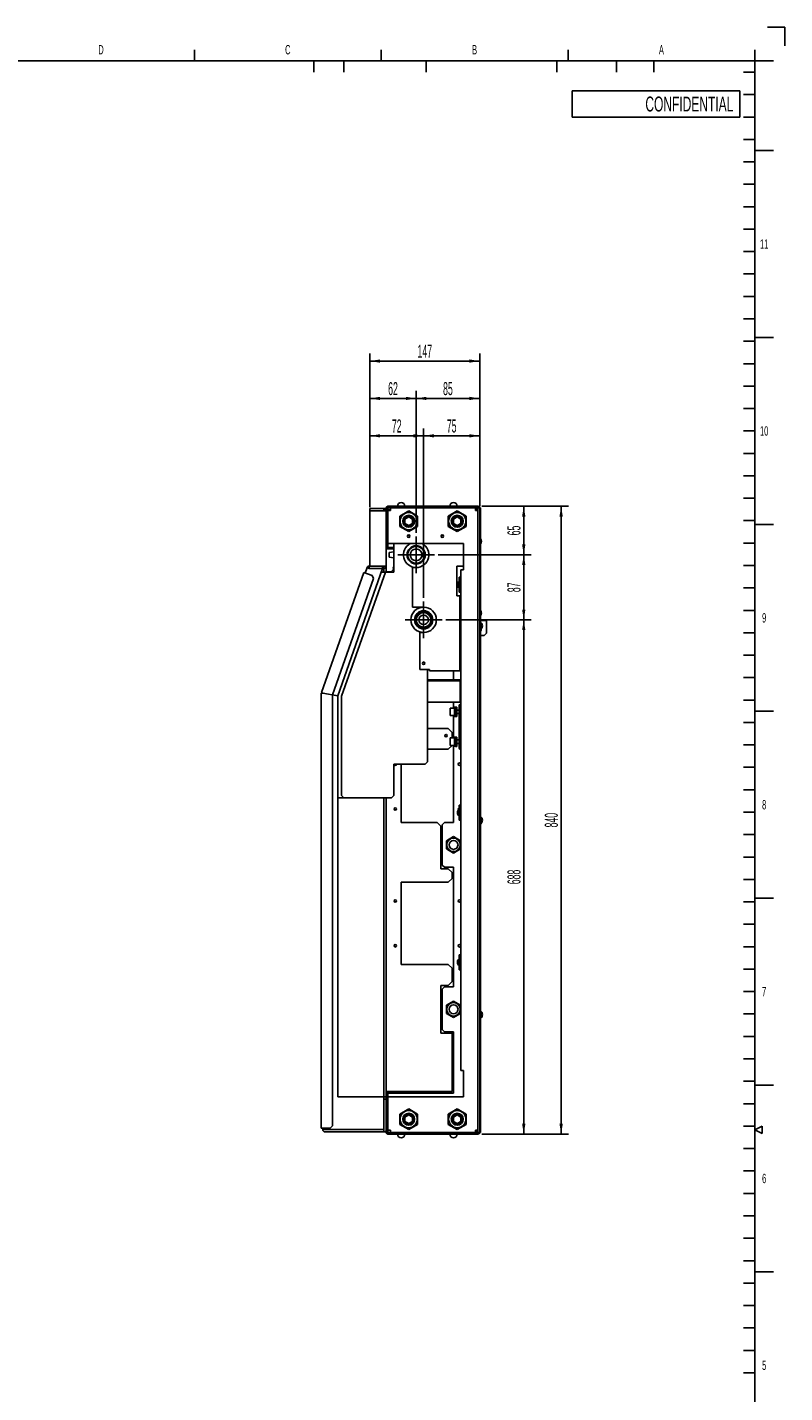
# Model space of a CAD drawing. Header units: millimetres. Extents: x 0 to 4195, y 0 to 2965.
# Tile 27 of 27: x 3181 to 4195, y 1138 to 2965. Entities that reach past the tile are written whole.
import ezdxf

# ---------------------------------------------------------------- set-up
doc = ezdxf.new("R2010")
doc.units = ezdxf.units.MM
doc.header["$LTSCALE"] = 231.275
doc.linetypes.add('CENTER', pattern=[0.6, 0.375, -0.075, 0.075, -0.075])
doc.layers.get('0').update_dxf_attribs({"linetype": 'CONTINUOUS'})
for name, color, linetype in [('02___PRT_ALL_AXES', 7, 'CONTINUOUS'), ('7_ALL_FEATURES', 7, 'CONTINUOUS'), ('ALL_AXIS', 7, 'CONTINUOUS')]:
    doc.layers.add(name, color=color, linetype=linetype)
doc.styles.get("Standard").update_dxf_attribs({"font": 'txt', "width": 0.5})
doc.styles.add('TEXTSTYLE_2', font='txt', dxfattribs={"width": 0.6})
doc.styles.add('TEXTSTYLE_3', font='txt', dxfattribs={"width": 0.6})
doc.dimstyles.new('DIMSTYLE_1', dxfattribs={"dimtxt": 17.5, "dimasz": 13.8, "dimexe": 2, "dimexo": 1, "dimgap": 0.875, "dimtad": 1, "dimdec": 3, "dimdsep": 46, "dimtxsty": 'Standard', "dimblk": '_FILLED', "dimblk1": '_FILLED', "dimblk2": '_FILLED', "dimcen": 0.09, "dimadec": 3, "dimazin": 2, "dimtp": 0.3, "dimtm": 0.3, "dimtfac": 1, "dimtdec": 3, "dimtofl": 0, "dimtmove": 0, "dimatfit": 3, "dimldrblk": '_FILLED', "dimfxl": 0, "dimtolj": 1, "dimarcsym": 0})
doc.dimstyles.new('DIMSTYLE_2', dxfattribs={"dimtxt": 17.5, "dimasz": 13.8, "dimexe": 2, "dimexo": 1, "dimgap": 0.875, "dimtad": 1, "dimdec": 3, "dimdsep": 46, "dimtxsty": 'Standard', "dimblk": '_FILLED', "dimblk1": '_FILLED', "dimblk2": '_FILLED', "dimcen": 0.09, "dimadec": 3, "dimazin": 2, "dimtp": 0.5, "dimtm": 0.5, "dimtfac": 1, "dimtdec": 3, "dimtofl": 0, "dimtmove": 0, "dimatfit": 3, "dimldrblk": '_FILLED', "dimfxl": 0, "dimtolj": 1, "dimarcsym": 0})
doc.dimstyles.new('DIMSTYLE_3', dxfattribs={"dimtxt": 17.5, "dimasz": 13.8, "dimexe": 2, "dimexo": 1, "dimgap": 0.875, "dimtad": 1, "dimdec": 3, "dimdsep": 46, "dimtxsty": 'Standard', "dimblk": '_FILLED', "dimblk1": '_FILLED', "dimblk2": '_FILLED', "dimcen": 0.09, "dimadec": 3, "dimazin": 2, "dimtp": 0.8, "dimtm": 0.8, "dimtfac": 1, "dimtdec": 3, "dimtofl": 0, "dimtmove": 0, "dimatfit": 3, "dimldrblk": '_FILLED', "dimfxl": 0, "dimtolj": 1, "dimarcsym": 0})

# ---------------------------------------------------------------- blocks, each defined once
blk = doc.blocks.new('_FILLED')
at = {"color": 0, "linetype": 'ByBlock'}
blk.add_solid([(0, 0), (-1, 0.16), (-1, -0.16)], dxfattribs=at)
blk = doc.blocks.new('*D3')
at = {"color": 2, "linetype": 'Continuous'}
for p, q in [((3711.8, 2201.9), (3711.8, 2428.5)), ((3711.8, 2418.5), (3749.3, 2418.5)), ((3786.8, 2418.5), (3749.3, 2418.5)), ((3786.8, 2324.3), (3786.8, 2428.5))]:
    blk.add_line(p, q, dxfattribs=at)
at = {"color": 2, "linetype": 'Continuous', "xscale": 13.8, "yscale": 13.8, "zscale": 13.8, "rotation": 180}
blk.add_blockref('_FILLED', (3711.8, 2418.5), dxfattribs=at)
at = {"color": 2, "linetype": 'Continuous', "xscale": 13.8, "yscale": 13.8, "zscale": 13.8}
blk.add_blockref('_FILLED', (3786.8, 2418.5), dxfattribs=at)
at = {"color": 2, "linetype": 'Continuous', "insert": (3749.3, 2440.4), "char_height": 17.5, "width": 17.5, "attachment_point": 2, "line_spacing_factor": 0.9}
blk.add_mtext('75', dxfattribs=at)
blk = doc.blocks.new('*D4')
at = {"color": 2, "linetype": 'Continuous'}
for p, q in [((3701.8, 2288.9), (3701.8, 2478.5)), ((3701.8, 2468.5), (3744.3, 2468.5)), ((3786.8, 2468.5), (3744.3, 2468.5)), ((3786.8, 2324.3), (3786.8, 2478.5))]:
    blk.add_line(p, q, dxfattribs=at)
at = {"color": 2, "linetype": 'Continuous', "xscale": 13.8, "yscale": 13.8, "zscale": 13.8, "rotation": 180}
blk.add_blockref('_FILLED', (3701.8, 2468.5), dxfattribs=at)
at = {"color": 2, "linetype": 'Continuous', "xscale": 13.8, "yscale": 13.8, "zscale": 13.8}
blk.add_blockref('_FILLED', (3786.8, 2468.5), dxfattribs=at)
at = {"color": 2, "linetype": 'Continuous', "insert": (3744.3, 2490.4), "char_height": 17.5, "width": 17.5, "attachment_point": 2, "line_spacing_factor": 0.9}
blk.add_mtext('85', dxfattribs=at)
blk = doc.blocks.new('*D5')
at = {"color": 2, "linetype": 'Continuous'}
for p, q in [((3639.8, 2323.1), (3639.8, 2478.5)), ((3639.8, 2468.5), (3670.8, 2468.5)), ((3701.8, 2468.5), (3670.8, 2468.5)), ((3701.8, 2288.9), (3701.8, 2478.5))]:
    blk.add_line(p, q, dxfattribs=at)
at = {"color": 2, "linetype": 'Continuous', "xscale": 13.8, "yscale": 13.8, "zscale": 13.8, "rotation": 180}
blk.add_blockref('_FILLED', (3639.8, 2468.5), dxfattribs=at)
at = {"color": 2, "linetype": 'Continuous', "xscale": 13.8, "yscale": 13.8, "zscale": 13.8}
blk.add_blockref('_FILLED', (3701.8, 2468.5), dxfattribs=at)
at = {"color": 2, "linetype": 'Continuous', "insert": (3670.8, 2490.4), "char_height": 17.5, "width": 17.5, "attachment_point": 2, "line_spacing_factor": 0.9}
blk.add_mtext('62', dxfattribs=at)
blk = doc.blocks.new('*D6')
at = {"color": 2, "linetype": 'Continuous'}
for p, q in [((3639.8, 2323.1), (3639.8, 2428.5)), ((3639.8, 2418.5), (3675.8, 2418.5)), ((3711.8, 2418.5), (3675.8, 2418.5)), ((3711.8, 2201.9), (3711.8, 2428.5))]:
    blk.add_line(p, q, dxfattribs=at)
at = {"color": 2, "linetype": 'Continuous', "xscale": 13.8, "yscale": 13.8, "zscale": 13.8, "rotation": 180}
blk.add_blockref('_FILLED', (3639.8, 2418.5), dxfattribs=at)
at = {"color": 2, "linetype": 'Continuous', "xscale": 13.8, "yscale": 13.8, "zscale": 13.8}
blk.add_blockref('_FILLED', (3711.8, 2418.5), dxfattribs=at)
at = {"color": 2, "linetype": 'Continuous', "insert": (3675.8, 2440.4), "char_height": 17.5, "width": 17.5, "attachment_point": 2, "line_spacing_factor": 0.9}
blk.add_mtext('72', dxfattribs=at)
blk = doc.blocks.new('*D7')
at = {"color": 2, "linetype": 'Continuous'}
for p, q in [((3639.8, 2323.1), (3639.8, 2528.5)), ((3786.8, 2327.3), (3786.8, 2528.5)), ((3639.8, 2518.5), (3713.3, 2518.5)), ((3786.8, 2518.5), (3713.3, 2518.5))]:
    blk.add_line(p, q, dxfattribs=at)
at = {"color": 2, "linetype": 'Continuous', "xscale": 13.8, "yscale": 13.8, "zscale": 13.8, "rotation": 180}
blk.add_blockref('_FILLED', (3639.8, 2518.5), dxfattribs=at)
at = {"color": 2, "linetype": 'Continuous', "xscale": 13.8, "yscale": 13.8, "zscale": 13.8}
blk.add_blockref('_FILLED', (3786.8, 2518.5), dxfattribs=at)
at = {"color": 2, "linetype": 'Continuous', "insert": (3713.3, 2540.4), "char_height": 17.5, "width": 26.25, "attachment_point": 2, "line_spacing_factor": 0.9}
blk.add_mtext('147', dxfattribs=at)
blk = doc.blocks.new('*D8')
at = {"color": 2, "linetype": 'Continuous'}
for p, q in [((3789.5, 2324.3), (3855.8, 2324.3)), ((3845.8, 2324.3), (3845.8, 2291.8)), ((3845.8, 2259.3), (3845.8, 2291.8)), ((3731.4, 2259.3), (3855.8, 2259.3))]:
    blk.add_line(p, q, dxfattribs=at)
at = {"color": 2, "linetype": 'Continuous', "xscale": 13.8, "yscale": 13.8, "zscale": 13.8}
for p, rotation in [((3845.8, 2324.3), 90), ((3845.8, 2259.3), 270)]:
    blk.add_blockref('_FILLED', p, dxfattribs=dict(at, rotation=rotation))
at = {"color": 2, "linetype": 'Continuous', "insert": (3823.9, 2291.8), "char_height": 17.5, "width": 17.5, "attachment_point": 2, "rotation": 90, "line_spacing_factor": 0.9}
blk.add_mtext('65', dxfattribs=at)
blk = doc.blocks.new('*D9')
at = {"color": 2, "linetype": 'Continuous'}
for p, q in [((3731.4, 2259.3), (3855.8, 2259.3)), ((3845.8, 2259.3), (3845.8, 2215.8)), ((3845.8, 2172.3), (3845.8, 2215.8)), ((3741.4, 2172.3), (3855.8, 2172.3))]:
    blk.add_line(p, q, dxfattribs=at)
at = {"color": 2, "linetype": 'Continuous', "xscale": 13.8, "yscale": 13.8, "zscale": 13.8}
for p, rotation in [((3845.8, 2259.3), 90), ((3845.8, 2172.3), 270)]:
    blk.add_blockref('_FILLED', p, dxfattribs=dict(at, rotation=rotation))
at = {"color": 2, "linetype": 'Continuous', "insert": (3823.9, 2215.8), "char_height": 17.5, "width": 17.5, "attachment_point": 2, "rotation": 90, "line_spacing_factor": 0.9}
blk.add_mtext('87', dxfattribs=at)
blk = doc.blocks.new('*D10')
at = {"color": 2, "linetype": 'Continuous'}
for p, q in [((3741.4, 2172.3), (3855.8, 2172.3)), ((3845.8, 2172.3), (3845.8, 1828.3)), ((3845.8, 1484.3), (3845.8, 1828.3)), ((3789.5, 1484.3), (3855.8, 1484.3))]:
    blk.add_line(p, q, dxfattribs=at)
at = {"color": 2, "linetype": 'Continuous', "xscale": 13.8, "yscale": 13.8, "zscale": 13.8}
for p, rotation in [((3845.8, 2172.3), 90), ((3845.8, 1484.3), 270)]:
    blk.add_blockref('_FILLED', p, dxfattribs=dict(at, rotation=rotation))
at = {"color": 2, "linetype": 'Continuous', "insert": (3823.9, 1828.3), "char_height": 17.5, "width": 26.25, "attachment_point": 2, "rotation": 90, "line_spacing_factor": 0.9}
blk.add_mtext('688', dxfattribs=at)
blk = doc.blocks.new('*D11')
at = {"color": 2, "linetype": 'Continuous'}
for p, q in [((3789.5, 2324.3), (3905.8, 2324.3)), ((3895.8, 2324.3), (3895.8, 1904.3)), ((3895.8, 1484.3), (3895.8, 1904.3)), ((3789.5, 1484.3), (3905.8, 1484.3))]:
    blk.add_line(p, q, dxfattribs=at)
at = {"color": 2, "linetype": 'Continuous', "xscale": 13.8, "yscale": 13.8, "zscale": 13.8}
for p, rotation in [((3895.8, 2324.3), 90), ((3895.8, 1484.3), 270)]:
    blk.add_blockref('_FILLED', p, dxfattribs=dict(at, rotation=rotation))
at = {"color": 2, "linetype": 'Continuous', "insert": (3873.9, 1904.3), "char_height": 17.5, "width": 26.25, "attachment_point": 2, "rotation": 90, "line_spacing_factor": 0.9}
blk.add_mtext('840', dxfattribs=at)

msp = doc.modelspace()

# ---------------------------------------------------------------- linework, layer by layer
at = {"color": 2, "linetype": 'Continuous'}
for p, q in [((4171.7688, 2965), (4195, 2965)), ((4195, 2965), (4195, 2940.2833)), ((3405, 2920), (3405, 2934.9999)), ((3655.0001, 2920), (3655.0001, 2934.9999)), ((3904.9999, 2920), (3904.9999, 2934.9999)), ((4154.9999, 2934.9999), (4154.9999, 2920)), ((3565, 2920), (3565, 2905)), ((3605, 2920), (3605, 2905)), ((3714.9999, 2920), (3714.9999, 2905)), ((3890, 2920), (3890, 2905)), ((3969.9999, 2920), (3969.9999, 2905)), ((4020, 2920), (4020, 2905)), ((4140, 2905), (4154.9999, 2905)), ((4180, 2920), (4154.9999, 2920)), ((4140, 2874.9999), (4154.9999, 2874.9999)), ((4140, 2845), (4154.9999, 2845)), ((4140, 2814.9999), (4154.9999, 2814.9999)), ((4154.9999, 2800), (4180, 2800)), ((4140, 2785), (4154.9999, 2785)), ((4140, 2754.9999), (4154.9999, 2754.9999)), ((4140, 2725), (4154.9999, 2725)), ((4140, 2694.9999), (4154.9999, 2694.9999)), ((4140, 2665), (4154.9999, 2665)), ((4140, 2634.9999), (4154.9999, 2634.9999)), ((4140, 2605), (4154.9999, 2605)), ((4140, 2575), (4154.9999, 2575)), ((4140, 2545), (4154.9999, 2545)), ((4180, 2550), (4154.9999, 2550)), ((4140, 2515), (4154.9999, 2515)), ((4140, 2485), (4154.9999, 2485)), ((4140, 2455), (4154.9999, 2455)), ((4140, 2424.9999), (4154.9999, 2424.9999)), ((4140, 2395), (4154.9999, 2395)), ((4140, 2364.9999), (4154.9999, 2364.9999)), ((4140, 2335), (4154.9999, 2335)), ((4140, 2304.9999), (4154.9999, 2304.9999)), ((4180, 2299.9999), (4154.9999, 2299.9999)), ((4140, 2275), (4154.9999, 2275)), ((4140, 2244.9999), (4154.9999, 2244.9999)), ((4140, 2215), (4154.9999, 2215)), ((4140, 2184.9999), (4154.9999, 2184.9999)), ((4140, 2155), (4154.9999, 2155)), ((4140, 2124.9999), (4154.9999, 2124.9999)), ((4140, 2095), (4154.9999, 2095)), ((4140, 2064.9999), (4154.9999, 2064.9999)), ((4180, 2049.9999), (4154.9999, 2049.9999)), ((4140, 2035), (4154.9999, 2035)), ((4140, 2005), (4154.9999, 2005)), ((4140, 1975), (4154.9999, 1975)), ((4140, 1945), (4154.9999, 1945)), ((4140, 1915), (4154.9999, 1915)), ((4140, 1885), (4154.9999, 1885)), ((4140, 1854.9999), (4154.9999, 1854.9999)), ((4140, 1825), (4154.9999, 1825)), ((4140, 1794.9999), (4154.9999, 1794.9999)), ((4154.9999, 1799.9999), (4180, 1799.9999)), ((4140, 1765), (4154.9999, 1765)), ((4140, 1734.9999), (4154.9999, 1734.9999)), ((4140, 1705), (4154.9999, 1705)), ((4140, 1674.9999), (4154.9999, 1674.9999)), ((4140, 1645), (4154.9999, 1645)), ((4140, 1614.9999), (4154.9999, 1614.9999)), ((4140, 1585), (4154.9999, 1585)), ((4140, 1554.9999), (4154.9999, 1554.9999)), ((4154.9999, 1549.9999), (4180, 1549.9999)), ((4140, 1525), (4154.9999, 1525)), ((4140, 1495), (4154.9999, 1495)), ((4154.9999, 1489.9999), (4165, 1495)), ((4165, 1484.9999), (4154.9999, 1489.9999)), ((4165, 1495), (4165, 1484.9999)), ((4140, 1465), (4154.9999, 1465)), ((4140, 1435), (4154.9999, 1435)), ((4140, 1405), (4154.9999, 1405)), ((4140, 1375), (4154.9999, 1375)), ((4140, 1344.9999), (4154.9999, 1344.9999)), ((4140, 1315), (4154.9999, 1315)), ((4154.9999, 1299.9999), (4180, 1299.9999)), ((4140, 1284.9999), (4154.9999, 1284.9999)), ((4140, 1255), (4154.9999, 1255)), ((4140, 1224.9999), (4154.9999, 1224.9999)), ((4140, 1195), (4154.9999, 1195)), ((4140, 1164.9999), (4154.9999, 1164.9999))]:
    msp.add_line(p, q, dxfattribs=at)
at = {"color": 7, "linetype": 'Continuous'}
for p, q in [((4154.9999, 2920), (125, 2920)), ((4154.9999, 50), (4154.9999, 2920)), ((3910.5, 2880), (4135, 2880)), ((3910.5, 2880), (3910.5, 2845)), ((4135, 2880), (4135, 2845)), ((3910.5, 2845), (4135, 2845)), ((3658.5866, 2318.069), (3658.5866, 2321.269)), ((3659.7866, 2321.269), (3659.7866, 2318.069)), ((3661.7866, 2321.969), (3664.0866, 2321.969)), ((3664.0866, 2324.269), (3664.0866, 2321.969)), ((3667.2866, 2321.969), (3667.2866, 2318.769)), ((3781.2866, 2318.769), (3781.2866, 2321.969)), ((3782.1866, 2318.769), (3782.1866, 2321.969)), ((3784.4866, 2324.269), (3784.4866, 2321.969)), ((3786.7866, 2321.969), (3784.4866, 2321.969)), ((3661.7866, 2318.069), (3639.7866, 2318.069)), ((3658.7866, 2318.069), (3658.7866, 2319.269)), ((3667.2866, 2319.669), (3664.0866, 2319.669)), ((3667.2866, 2318.769), (3664.0866, 2318.769)), ((3691.7866, 2318.1254), (3679.7866, 2311.1972)), ((3679.7866, 2311.1972), (3679.7866, 2297.3408)), ((3691.7866, 2315.769), (3691.7866, 2318.1254)), ((3784.4866, 2318.769), (3781.2866, 2318.769)), ((3784.4866, 2319.669), (3782.1866, 2319.669)), ((3679.7866, 2297.3408), (3691.7866, 2290.4126)), ((3691.7866, 2292.769), (3691.7866, 2290.4126)), ((3661.7866, 2269.269), (3671.7866, 2269.269)), ((3671.7866, 2267.269), (3661.7866, 2267.269)), ((3664.0866, 2274.269), (3664.0866, 2269.269)), ((3764.9866, 2274.269), (3764.9866, 2239.269)), ((3596.7866, 2070.8431), (3656.8663, 2241.069)), ((3601.7866, 2070.269), (3660.7866, 2236.269)), ((3631.5723, 2235.5046), (3642.8882, 2231.5108)), ((3639.0506, 2244.269), (3639.0506, 2241.069)), ((3644.7187, 2227.6833), (3642.8882, 2231.5108)), ((3655.1721, 2236.269), (3660.7866, 2236.269)), ((3656.8666, 2244.269), (3661.7866, 2244.269)), ((3658.5866, 2241.069), (3656.8666, 2241.069)), ((3662.3489, 2236.3935), (3662.277, 2236.269)), ((3668.2095, 2236.3935), (3662.3489, 2236.3935)), ((3670.4849, 2238.6689), (3668.085, 2236.269)), ((3671.7866, 2243.525), (3670.5869, 2242.3253)), ((3671.7866, 2241.1256), (3670.5869, 2242.3253)), ((3696.7866, 2189.269), (3696.7866, 2242.269)), ((3756.2866, 2244.269), (3756.2866, 2204.269)), ((3764.9866, 2244.269), (3756.2866, 2244.269)), ((3764.9866, 2239.269), (3761.7866, 2239.269)), ((3644.7187, 2227.6833), (3589.7866, 2072.0422)), ((3759.1981, 2214.569), (3759.1981, 2223.969)), ((3761.7866, 2222.269), (3759.4866, 2222.269)), ((3759.4866, 2222.269), (3759.4866, 2216.269)), ((3761.7866, 2216.269), (3759.4866, 2216.269)), ((3761.7866, 2212.269), (3759.4866, 2212.269)), ((3759.4866, 2209.269), (3759.4866, 2212.269)), ((3759.7947, 2216.269), (3759.7947, 2222.269)), ((3759.7947, 2209.269), (3759.7947, 2212.269)), ((3756.2866, 2204.269), (3760.2866, 2204.269)), ((3761.7866, 2209.269), (3759.4866, 2209.269)), ((3760.2866, 2104.269), (3760.2866, 2204.269)), ((3706.7866, 2189.269), (3696.7866, 2189.269)), ((3788.275, 2159.569), (3788.275, 2168.969)), ((3706.7866, 2105.769), (3706.7866, 2155.269)), ((3719.7866, 2105.769), (3706.7866, 2105.769)), ((3719.7866, 2104.269), (3719.7866, 2105.769)), ((3716.7866, 2092.269), (3760.7866, 2092.269)), ((3718.4994, 2090.769), (3718.4994, 2092.269)), ((3757.7866, 2092.269), (3757.7866, 2090.769)), ((3760.7866, 2092.269), (3760.7866, 2090.769)), ((3576.7866, 2074.269), (3574.7866, 2074.269)), ((3576.7866, 2074.269), (3574.9006, 2074.9346)), ((3576.7866, 2074.269), (3596.7866, 2070.8431)), ((3589.7866, 1495.269), (3589.7866, 2072.0422)), ((3589.7866, 2072.0032), (3596.7866, 2070.8431)), ((3601.7866, 1937.269), (3601.7866, 2070.269)), ((3753.0866, 2043.169), (3753.0866, 2055.3689)), ((3749.7866, 2021.769), (3749.7866, 2014.269)), ((3753.0866, 2003.169), (3753.0866, 2015.3689)), ((3601.7866, 1937.269), (3604.7866, 1934.269)), ((3604.7866, 1934.269), (3596.7866, 1934.269)), ((3759.1981, 1909.569), (3759.1981, 1918.969)), ((3761.7866, 1917.269), (3759.4866, 1917.269)), ((3759.4866, 1917.269), (3759.4866, 1911.269)), ((3761.7866, 1911.269), (3759.4866, 1911.269)), ((3759.7947, 1911.269), (3759.7947, 1917.269)), ((3788.275, 1899.569), (3788.275, 1908.969)), ((3734.7866, 1839.269), (3734.7866, 1896.269)), ((3736.7866, 1898.269), (3736.7866, 1844.269)), ((3744.7866, 1839.269), (3734.7866, 1839.269)), ((3736.7866, 1844.269), (3739.7866, 1841.269)), ((3739.7866, 1841.269), (3751.7866, 1841.269)), ((3749.7866, 1834.269), (3744.7866, 1839.269)), ((3749.7866, 1834.269), (3749.7866, 1826.269)), ((3759.1981, 1709.569), (3759.1981, 1718.969)), ((3761.7866, 1717.269), (3759.4866, 1717.269)), ((3759.4866, 1717.269), (3759.4866, 1711.269)), ((3759.7947, 1711.269), (3759.7947, 1717.269)), ((3749.7866, 1706.269), (3749.7866, 1688.269)), ((3761.7866, 1711.269), (3759.4866, 1711.269)), ((3744.7866, 1683.269), (3734.7866, 1683.269)), ((3734.7866, 1619.269), (3734.7866, 1683.269)), ((3739.7866, 1681.269), (3736.7866, 1678.269)), ((3751.7866, 1681.269), (3739.7866, 1681.269)), ((3744.7866, 1683.269), (3749.7866, 1688.269)), ((3736.7866, 1678.269), (3736.7866, 1624.269)), ((3788.275, 1639.569), (3788.275, 1648.969)), ((3751.7866, 1619.269), (3734.7866, 1619.269)), ((3736.7866, 1624.269), (3739.7866, 1621.269)), ((3739.7866, 1621.269), (3751.7866, 1621.269)), ((3749.7866, 1619.269), (3749.7866, 1541.269)), ((3751.7866, 1621.269), (3751.7866, 1539.269)), ((3761.7866, 1569.269), (3764.9866, 1569.269)), ((3749.7866, 1541.269), (3661.7866, 1541.269)), ((3661.7866, 1539.269), (3751.7866, 1539.269)), ((3664.0866, 1539.269), (3664.0866, 1534.269)), ((3661.7866, 1534.269), (3658.5866, 1534.269)), ((3658.5866, 1487.269), (3658.5866, 1534.269)), ((3691.7866, 1518.1254), (3679.7866, 1511.1972)), ((3691.7866, 1515.769), (3691.7866, 1518.1254)), ((3679.7866, 1511.1972), (3679.7866, 1497.3408)), ((3574.7866, 1492.269), (3576.7866, 1492.269)), ((3579.9866, 1490.469), (3576.7866, 1490.469)), ((3586.7866, 1492.269), (3589.7866, 1495.269)), ((3659.4866, 1487.269), (3659.4866, 1487.3995)), ((3661.7866, 1489.569), (3661.656, 1489.569)), ((3661.7866, 1486.569), (3664.0866, 1486.569)), ((3664.0866, 1489.769), (3667.2866, 1489.769)), ((3664.0866, 1484.269), (3664.0866, 1486.569)), ((3667.2866, 1489.769), (3667.2866, 1486.569)), ((3679.7866, 1497.3408), (3691.7866, 1490.4126)), ((3691.7866, 1492.769), (3691.7866, 1490.4126)), ((3781.2866, 1489.769), (3784.4866, 1489.769)), ((3781.2866, 1486.569), (3781.2866, 1489.769)), ((3782.1866, 1486.569), (3782.1866, 1489.769)), ((3782.1866, 1488.869), (3784.4866, 1488.869)), ((3786.7866, 1486.569), (3784.4866, 1486.569)), ((3784.4866, 1484.269), (3784.4866, 1486.569))]:
    msp.add_line(p, q, dxfattribs=at)
at = {"color": 6, "linetype": 'Continuous'}
for p, q in [((3639.7866, 2244.269), (3639.7866, 2321.269)), ((3639.7866, 2321.269), (3661.7866, 2321.269)), ((3661.7866, 2236.269), (3661.7866, 2321.969)), ((3664.0866, 2324.269), (3784.4866, 2324.269)), ((3664.0866, 2321.969), (3664.0866, 2274.269)), ((3664.0866, 2321.969), (3784.4866, 2321.969)), ((3784.4866, 2321.969), (3784.4866, 1486.569)), ((3786.7866, 1486.269), (3786.7866, 2322.269)), ((3787.9866, 2322.269), (3786.7866, 2322.269)), ((3787.9866, 2322.269), (3787.9866, 1486.269)), ((3658.5866, 2319.269), (3659.7866, 2319.269)), ((3691.7866, 2310.0425), (3686.7866, 2307.1557)), ((3686.7866, 2307.1557), (3686.7866, 2301.3822)), ((3703.7866, 2311.1972), (3691.7866, 2318.1254)), ((3696.7866, 2307.1557), (3691.7866, 2310.0425)), ((3696.7866, 2301.3822), (3696.7866, 2307.1557)), ((3703.7866, 2297.3408), (3703.7866, 2311.1972)), ((3756.7866, 2318.1254), (3744.7866, 2311.1972)), ((3744.7866, 2311.1972), (3744.7866, 2297.3408)), ((3756.7866, 2310.0425), (3751.7866, 2307.1557)), ((3751.7866, 2307.1557), (3751.7866, 2301.3822)), ((3768.7866, 2311.1972), (3756.7866, 2318.1254)), ((3761.7866, 2307.1557), (3756.7866, 2310.0425)), ((3761.7866, 2301.3822), (3761.7866, 2307.1557)), ((3768.7866, 2297.3408), (3768.7866, 2311.1972)), ((3787.9866, 2319.269), (3786.7866, 2319.269)), ((3686.7866, 2301.3822), (3691.7866, 2298.4955)), ((3691.7866, 2298.4955), (3696.7866, 2301.3822)), ((3691.7866, 2290.4126), (3703.7866, 2297.3408)), ((3744.7866, 2297.3408), (3756.7866, 2290.4126)), ((3751.7866, 2301.3822), (3756.7866, 2298.4955)), ((3756.7866, 2298.4955), (3761.7866, 2301.3822)), ((3756.7866, 2290.4126), (3768.7866, 2297.3408)), ((3661.7866, 2274.269), (3764.9866, 2274.269)), ((3666.7866, 2269.269), (3666.7866, 2267.269)), ((3671.7866, 2236.269), (3671.7866, 2274.269)), ((3574.9006, 2074.9346), (3631.5723, 2235.5046)), ((3636.033, 2242.134), (3633.4583, 2234.839)), ((3639.0506, 2241.069), (3636.033, 2242.134)), ((3639.0506, 2244.269), (3656.8666, 2244.269)), ((3656.8663, 2241.069), (3639.0506, 2241.069)), ((3656.8666, 2241.069), (3656.8666, 2244.269)), ((3658.5866, 2236.269), (3658.5866, 2244.269)), ((3660.7866, 2236.269), (3671.7866, 2236.269)), ((3696.7866, 2242.269), (3701.7866, 2242.269)), ((3761.7866, 2229.269), (3759.4866, 2229.269)), ((3759.4866, 2222.269), (3759.4866, 2229.269)), ((3761.7866, 1569.269), (3761.7866, 2239.269)), ((3761.7866, 2226.269), (3759.4866, 2226.269)), ((3759.4866, 2212.269), (3759.4866, 2216.269)), ((3711.7866, 2189.269), (3706.7866, 2189.269)), ((3706.7866, 2155.269), (3711.7866, 2155.269)), ((3761.7866, 2131.569), (3760.2866, 2131.569)), ((3761.7866, 2129.269), (3760.2866, 2129.269)), ((3716.7866, 2105.769), (3716.7866, 1982.269)), ((3760.2866, 2104.269), (3719.7866, 2104.269)), ((3751.7866, 2104.269), (3751.7866, 2092.269)), ((3574.7866, 2074.269), (3574.7866, 1492.269)), ((3596.7866, 2070.8431), (3596.7866, 1534.269)), ((3751.7866, 2062.269), (3751.7866, 2054.269)), ((3751.7866, 2044.269), (3751.7866, 2014.269)), ((3744.7866, 2026.769), (3716.7866, 2026.769)), ((3749.7866, 2021.769), (3744.7866, 2026.769)), ((3744.7866, 1999.269), (3716.7866, 1999.269)), ((3744.7866, 1999.269), (3749.7866, 2004.269)), ((3751.7866, 2004.269), (3751.7866, 1901.269)), ((3713.7866, 1979.269), (3671.7866, 1979.269)), ((3671.7866, 1937.269), (3671.7866, 1979.269)), ((3681.7866, 1901.269), (3681.7866, 1979.269)), ((3713.7866, 1979.269), (3716.7866, 1982.269)), ((3668.7866, 1934.269), (3671.7866, 1937.269)), ((3668.7866, 1934.269), (3604.7866, 1934.269)), ((3658.5866, 1534.269), (3658.5866, 1934.269)), ((3661.7866, 1486.569), (3661.7866, 1934.269)), ((3761.7866, 1924.269), (3759.4866, 1924.269)), ((3759.4866, 1917.269), (3759.4866, 1924.269)), ((3761.7866, 1921.269), (3759.4866, 1921.269)), ((3729.7866, 1901.269), (3681.7866, 1901.269)), ((3734.7866, 1896.269), (3729.7866, 1901.269)), ((3739.7866, 1901.269), (3736.7866, 1898.269)), ((3751.7866, 1901.269), (3739.7866, 1901.269)), ((3759.4866, 1904.269), (3759.4866, 1911.269)), ((3761.7866, 1907.269), (3759.4866, 1907.269)), ((3761.7866, 1904.269), (3759.4866, 1904.269)), ((3751.7866, 1882.2386), (3742.2866, 1876.7538)), ((3761.2866, 1876.7538), (3751.7866, 1882.2386)), ((3742.2866, 1876.7538), (3742.2866, 1865.7841)), ((3742.2866, 1865.7841), (3751.7866, 1860.2993)), ((3751.7866, 1860.2993), (3761.2866, 1865.7841)), ((3761.2866, 1865.7841), (3761.2866, 1876.7538)), ((3751.7866, 1841.269), (3751.7866, 1681.269)), ((3744.7866, 1821.269), (3681.7866, 1821.269)), ((3681.7866, 1711.269), (3681.7866, 1821.269)), ((3744.7866, 1821.269), (3749.7866, 1826.269)), ((3761.7866, 1724.269), (3759.4866, 1724.269)), ((3759.4866, 1717.269), (3759.4866, 1724.269)), ((3761.7866, 1721.269), (3759.4866, 1721.269)), ((3744.7866, 1711.269), (3681.7866, 1711.269)), ((3749.7866, 1706.269), (3744.7866, 1711.269)), ((3759.4866, 1704.269), (3759.4866, 1711.269)), ((3761.7866, 1707.269), (3759.4866, 1707.269)), ((3761.7866, 1704.269), (3759.4866, 1704.269)), ((3751.7866, 1662.2386), (3742.2866, 1656.7538)), ((3761.2866, 1656.7538), (3751.7866, 1662.2386)), ((3742.2866, 1656.7538), (3742.2866, 1645.7841)), ((3742.2866, 1645.7841), (3751.7866, 1640.2993)), ((3751.7866, 1640.2993), (3761.2866, 1645.7841)), ((3761.2866, 1645.7841), (3761.2866, 1656.7538)), ((3764.9866, 1569.269), (3764.9866, 1534.269)), ((3666.7866, 1541.269), (3666.7866, 1539.269)), ((3596.7866, 1534.269), (3658.5866, 1534.269)), ((3661.7866, 1531.269), (3658.5866, 1531.269)), ((3661.7866, 1534.269), (3764.9866, 1534.269)), ((3664.0866, 1534.269), (3664.0866, 1486.569)), ((3703.7866, 1511.1972), (3691.7866, 1518.1254)), ((3756.7866, 1518.1254), (3744.7866, 1511.1972)), ((3768.7866, 1511.1972), (3756.7866, 1518.1254)), ((3691.7866, 1510.0425), (3686.7866, 1507.1557)), ((3686.7866, 1507.1557), (3686.7866, 1501.3822)), ((3686.7866, 1501.3822), (3691.7866, 1498.4955)), ((3696.7866, 1507.1557), (3691.7866, 1510.0425)), ((3691.7866, 1498.4955), (3696.7866, 1501.3822)), ((3696.7866, 1501.3822), (3696.7866, 1507.1557)), ((3703.7866, 1497.3408), (3703.7866, 1511.1972)), ((3744.7866, 1511.1972), (3744.7866, 1497.3408)), ((3756.7866, 1510.0425), (3751.7866, 1507.1557)), ((3751.7866, 1507.1557), (3751.7866, 1501.3822)), ((3751.7866, 1501.3822), (3756.7866, 1498.4955)), ((3761.7866, 1507.1557), (3756.7866, 1510.0425)), ((3756.7866, 1498.4955), (3761.7866, 1501.3822)), ((3761.7866, 1501.3822), (3761.7866, 1507.1557)), ((3768.7866, 1497.3408), (3768.7866, 1511.1972)), ((3576.7866, 1492.269), (3586.7866, 1492.269)), ((3576.7866, 1490.469), (3576.7866, 1492.269)), ((3658.5866, 1490.469), (3579.9866, 1490.469)), ((3579.9866, 1487.269), (3661.7866, 1487.269)), ((3664.0866, 1486.569), (3784.4866, 1486.569)), ((3664.0866, 1484.269), (3784.4866, 1484.269)), ((3691.7866, 1490.4126), (3703.7866, 1497.3408)), ((3744.7866, 1497.3408), (3756.7866, 1490.4126)), ((3756.7866, 1490.4126), (3768.7866, 1497.3408)), ((3787.9866, 1489.269), (3786.7866, 1489.269)), ((3787.9866, 1486.269), (3786.7866, 1486.269))]:
    msp.add_line(p, q, dxfattribs=at)
at = {"color": 3, "linetype": 'Continuous'}
for p, q in [((3716.7866, 2090.769), (3760.7866, 2090.769)), ((3760.7866, 2090.769), (3760.7866, 2062.269)), ((3760.7866, 2062.269), (3716.7866, 2062.269)), ((3761.7866, 2057.669), (3759.1866, 2057.669)), ((3759.1866, 2057.669), (3759.1866, 2000.869)), ((3760.7866, 2059.269), (3761.7866, 2059.269)), ((3759.1866, 2000.869), (3761.7866, 2000.869)), ((3761.7866, 1999.269), (3760.7866, 1999.269))]:
    msp.add_line(p, q, dxfattribs=at)
at = {"color": 6, "linetype": 'Continuous'}
for centre, radius in [((3691.7866, 2304.269), 8), ((3756.7866, 2304.269), 11.5), ((3756.7866, 2304.269), 8), ((3736.7866, 2284.269), 1.6), ((3711.7866, 2172.269), 17), ((3751.7866, 1871.269), 9), ((3751.7866, 1871.269), 6), ((3751.7866, 1651.269), 9), ((3691.7866, 1504.269), 8), ((3756.7866, 1504.269), 11.5), ((3756.7866, 1504.269), 8)]:
    msp.add_circle(centre, radius, dxfattribs=at)
at = {"color": 7, "linetype": 'Continuous'}
for centre, radius in [((3691.7865, 2304.269), 7), ((3756.7865, 2304.269), 7), ((3691.7866, 2284.269), 1.65), ((3691.7866, 2284.269), 1.6), ((3736.7866, 2284.269), 1.65), ((3711.7866, 2172.269), 6.35), ((3711.7866, 2114.269), 1.65), ((3741.7866, 2017.269), 1.65), ((3759.7866, 1979.269), 1.65), ((3673.7866, 1919.269), 1.65), ((3673.7866, 1796.269), 1.65), ((3759.7866, 1796.269), 1.65), ((3673.7866, 1736.269), 1.65), ((3759.7866, 1736.269), 1.65), ((3751.7866, 1651.269), 6), ((3691.7865, 1504.269), 7), ((3756.7865, 1504.269), 7)]:
    msp.add_circle(centre, radius, dxfattribs=at)
for centre, radius, start, end in [((3658.5866, 2318.069), 3.2, 0, 90), ((3659.7866, 2319.269), 2, 0, 90), ((3664.0866, 2321.969), 2.3, 90, 180), ((3784.4866, 2321.969), 2.3, 0, 90), ((3691.7866, 2304.269), 11.5, 90, 270), ((3639.0506, 2241.069), 3.2, 90, 160.5599652), ((3658.5866, 2244.269), 3.2, 270, 360), ((3759.7866, 2128.269), 1.65, 287.6444284, 37.3391041), ((3673.7866, 1979.269), 1.65, 180, 360), ((3759.7866, 1919.269), 1.65, 100.4862951, 217.5823564), ((3759.7866, 1919.269), 1.65, 249.0847877, 259.5137049), ((3691.7866, 1504.269), 11.5, 90, 270), ((3658.5866, 1490.469), 3.2, 270, 360), ((3659.4866, 1489.569), 2.3, 270, 360), ((3664.0866, 1486.569), 2.3, 180, 270), ((3784.4866, 1486.569), 2.3, 270, 360)]:
    msp.add_arc(centre, radius, start, end, dxfattribs=at)
at = {"color": 6, "linetype": 'Continuous'}
for centre, radius, start, end in [((3681.7866, 2324.269), 5, 0, 180), ((3751.7866, 2324.269), 5, 0, 180), ((3691.7866, 2304.269), 11.5, 270, 90), ((3701.7866, 2259.269), 17, 118.0456699, 61.9327813), ((3783.1866, 2277.269), 6.1, 321.9307284, 38.0692716), ((3763.0866, 2219.269), 6.1, 129.6019271, 230.3980729), ((3783.1866, 2181.269), 6.1, 321.9307284, 38.0692716), ((3784.3866, 2164.269), 6.1, 309.6019271, 50.3980729), ((3763.0866, 1914.269), 6.1, 129.6019271, 230.3980729), ((3784.3866, 1904.269), 6.1, 309.6019271, 50.3980729), ((3763.0866, 1714.269), 6.1, 129.6019271, 230.3980729), ((3784.3866, 1644.269), 6.1, 309.6019271, 50.3980729), ((3691.7866, 1504.269), 11.5, 270, 90), ((3579.9866, 1490.469), 3.2, 180, 270), ((3681.7866, 1484.269), 5, 180, 360), ((3751.7866, 1484.269), 5, 180, 360)]:
    msp.add_arc(centre, radius, start, end, dxfattribs=at)
at = {"color": 3, "linetype": 'Continuous'}
for centre, start, end in [((3760.7866, 2057.669), 90, 180), ((3760.7866, 2000.869), 180, 270)]:
    msp.add_arc(centre, 1.6, start, end, dxfattribs=at)
at = {"layer": '02___PRT_ALL_AXES', "color": 7, "linetype": 'CENTER'}
for p, q in [((3701.7866, 2259.269), (3701.7866, 2283.914)), ((3701.7866, 2259.269), (3677.1416, 2259.269)), ((3701.7866, 2259.269), (3701.7866, 2234.624)), ((3701.7866, 2259.269), (3726.4316, 2259.269)), ((3711.7866, 2172.269), (3711.7866, 2196.914)), ((3711.7866, 2172.269), (3687.1416, 2172.269)), ((3711.7866, 2172.269), (3711.7866, 2147.624)), ((3711.7866, 2172.269), (3736.4316, 2172.269))]:
    msp.add_line(p, q, dxfattribs=at)
at = {"layer": '02___PRT_ALL_AXES', "color": 7, "linetype": 'Continuous'}
for p, q in [((3671.7866, 2240.9977), (3670.6784, 2239.8896)), ((3671.7866, 2238.7815), (3670.6785, 2239.8896))]:
    msp.add_line(p, q, dxfattribs=at)
for centre, radius in [((3701.7866, 2259.269), 12.2), ((3701.7866, 2259.269), 11.175), ((3701.7866, 2259.269), 7.9), ((3711.7866, 2172.269), 12.2), ((3711.7866, 2172.269), 11.175), ((3711.7866, 2172.269), 9.8)]:
    msp.add_circle(centre, radius, dxfattribs=at)
for start, end in [(33.4343131, 42.5004993), (317.4995007, 13.3756251)]:
    msp.add_arc((3785.7866, 2159.269), 3, start, end, dxfattribs=at)
at = {"layer": '7_ALL_FEATURES', "color": 7, "linetype": 'Continuous'}
for p, q in [((3671.7866, 2263.069), (3665.7866, 2262.269)), ((3665.7866, 2262.269), (3665.7866, 2256.269)), ((3665.7866, 2256.269), (3671.7866, 2255.469)), ((3795.7866, 2171.269), (3787.9866, 2171.269)), ((3795.7866, 2154.269), (3795.7866, 2171.269)), ((3787.9866, 2151.269), (3792.7866, 2151.269)), ((3792.7866, 2151.269), (3795.7866, 2154.269)), ((3760.2866, 2134.269), (3761.7866, 2134.269))]:
    msp.add_line(p, q, dxfattribs=at)
at = {"layer": 'ALL_AXIS', "color": 7, "linetype": 'Continuous'}
for p, q in [((3671.7866, 2237.3673), (3670.4849, 2238.6689)), ((3747.0866, 2054.269), (3753.0866, 2054.269)), ((3747.0866, 2044.269), (3747.0866, 2054.269)), ((3753.0866, 2055.369), (3754.5866, 2055.369)), ((3754.5866, 2055.519), (3756.1866, 2055.519)), ((3754.5866, 2043.019), (3754.5866, 2055.519)), ((3756.1866, 2043.019), (3756.1866, 2055.519)), ((3756.1866, 2051.669), (3759.1866, 2051.669)), ((3756.1866, 2046.869), (3759.1866, 2046.869)), ((3747.0866, 2044.269), (3753.0866, 2044.269)), ((3753.0866, 2043.169), (3754.5866, 2043.169)), ((3754.5866, 2043.019), (3756.1866, 2043.019)), ((3747.0866, 2014.269), (3753.0866, 2014.269)), ((3747.0866, 2004.269), (3747.0866, 2014.269)), ((3753.0866, 2015.369), (3754.5866, 2015.369)), ((3754.5866, 2015.519), (3756.1866, 2015.519)), ((3754.5866, 2003.019), (3754.5866, 2015.519)), ((3756.1866, 2003.019), (3756.1866, 2015.519)), ((3756.1866, 2011.669), (3759.1866, 2011.669)), ((3747.0866, 2004.269), (3753.0866, 2004.269)), ((3753.0866, 2003.169), (3754.5866, 2003.169)), ((3754.5866, 2003.019), (3756.1866, 2003.019)), ((3756.1866, 2006.869), (3759.1866, 2006.869))]:
    msp.add_line(p, q, dxfattribs=at)

# ---------------------------------------------------------------- texts
at = {"color": 2, "linetype": 'Continuous', "char_height": 12.5, "attachment_point": 2, "line_spacing_factor": 0.9, "style": 'TEXTSTYLE_2'}
for s, insert, width in [('D', (3279.9999, 2941.25), 7.5), ('C', (3529.9999, 2941.25), 7.5), ('B', (3779.9999, 2941.25), 7.5), ('A', (4029.9999, 2941.25), 7.5), ('11', (4167.5, 2681.25), 15), ('10', (4167.5, 2431.25), 15), ('9', (4167.5, 2181.25), 7.5), ('8', (4167.5, 1931.25), 7.5), ('7', (4167.5, 1681.25), 7.5), ('6', (4167.5, 1431.25), 7.5), ('5', (4167.5, 1181.25), 7.5)]:
    msp.add_mtext(s, dxfattribs=dict(at, insert=insert, width=width))
at = {"color": 7, "linetype": 'Continuous', "insert": (4126.2479, 2872.3701), "char_height": 20, "width": 311.132812, "attachment_point": 3, "line_spacing_factor": 0.9, "style": 'TEXTSTYLE_3'}
msp.add_mtext('CONFIDENTIAL', dxfattribs=at)

# ---------------------------------------------------------------- dimensions: what is measured, and where the dimension line sits
at = {"color": 2, "linetype": 'Continuous'}
for base, p1, p2, dimstyle, picture, middle in [((3786.7866, 2518.519), (3639.7866, 2322.069), (3786.7866, 2326.269), 'DIMSTYLE_2', '*D7', (3714.3803, 2518.519)), ((3786.7866, 2468.519), (3701.7866, 2287.914), (3786.7866, 2323.269), 'DIMSTYLE_1', '*D4', (3744.2865, 2468.519)), ((3711.7866, 2418.519), (3639.7866, 2322.069), (3711.7866, 2200.914), 'DIMSTYLE_1', '*D6', (3675.7866, 2418.519)), ((3786.7866, 2418.519), (3711.7866, 2200.914), (3786.7866, 2323.269), 'DIMSTYLE_1', '*D3', (3749.5601, 2418.519))]:
    dim = msp.add_linear_dim(base=base, p1=p1, p2=p2, dimstyle=dimstyle, dxfattribs=at)
    dim.commit()
    dim.dimension.update_dxf_attribs({"geometry": picture, "text_midpoint": middle, "dimtype": 160})
for base, p1, p2, angle, dimstyle, picture, middle in [((3639.7866, 2468.519), (3701.7866, 2287.914), (3639.7866, 2322.069), 180, 'DIMSTYLE_1', '*D5', (3670.7865, 2468.519)), ((3845.7866, 2259.269), (3788.4866, 2324.269), (3730.4316, 2259.269), 270, 'DIMSTYLE_1', '*D8', (3845.7866, 2292.0423)), ((3895.7866, 1484.269), (3788.4866, 2324.269), (3788.4866, 1484.269), 270, 'DIMSTYLE_3', '*D11', (3895.7866, 1903.9955)), ((3845.7866, 2172.269), (3730.4316, 2259.269), (3740.4316, 2172.269), 270, 'DIMSTYLE_1', '*D9', (3845.7866, 2215.4956)), ((3845.7866, 1484.269), (3740.4316, 2172.269), (3788.4866, 1484.269), 270, 'DIMSTYLE_3', '*D10', (3845.7866, 1828.5423))]:
    dim = msp.add_linear_dim(base=base, p1=p1, p2=p2, angle=angle, dimstyle=dimstyle, dxfattribs=at)
    dim.commit()
    dim.dimension.update_dxf_attribs({"geometry": picture, "text_midpoint": middle, "dimtype": 160})

doc.saveas('drawing.dxf')
